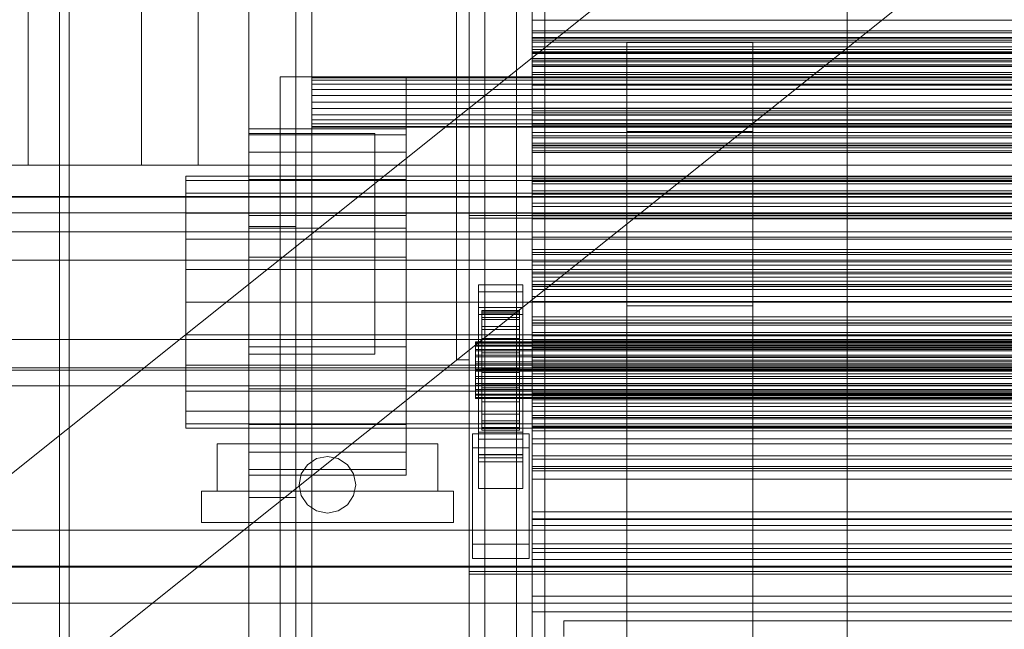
# Model space of a CAD drawing. Header units: millimetres. Extents: x -2233 to 61924, y -68080 to 6847.
# Tile 18 of 256: x -1413 to -1100, y -35087 to -34894. Entities that reach past the tile are written whole.
import ezdxf

# ---------------------------------------------------------------- set-up
doc = ezdxf.new("R2010")
doc.units = ezdxf.units.MM
for name, color, linetype, lineweight in [('COTAS_O', 1, 'Continuous', 0), ('COTAS_P', 1, 'Continuous', 0), ('frontal_briquetadora', 7, 'Continuous', 0), ('frontal_C03', 7, 'Continuous', 0), ('frontal_dosificador', 7, 'Continuous', 0), ('frontal_secador', 7, 'Continuous', 0), ('frontal_tolva', 7, 'Continuous', 0)]:
    doc.layers.add(name, color=color, linetype=linetype, lineweight=lineweight)
doc.dimstyles.new('R19_100', dxfattribs={"dimtxt": 250, "dimasz": 150, "dimexe": 150, "dimexo": 80, "dimgap": 100, "dimtad": 1, "dimtih": 1, "dimtoh": 1, "dimdsep": 46, "dimcen": 0.09, "dimadec": 0, "dimazin": 0, "dimtfac": 1, "dimtdec": 4, "dimtofl": 0, "dimtmove": 0, "dimatfit": 3, "dimfxl": 1, "dimtolj": 1, "dimtzin": 0, "dimarcsym": 0})

# ---------------------------------------------------------------- blocks, each defined once
blk = doc.blocks.new('DIM_R28_48')
at = {"layer": 'COTAS_P'}
for p, q in [((-1750, -34600), (-1600, -34555)), ((2600, -34600), (2450, -34555)), ((-1750, -35500), (-1750, -34600)), ((-1750, -34600), (2600, -34600)), ((-1750, -34600), (-1600, -34645)), ((2600, -34600), (2450, -34645)), ((2600, -35500), (2600, -34600))]:
    blk.add_line(p, q, dxfattribs=at)
blk.add_text('4350 P', height=250, dxfattribs=at).set_placement((425, -34500))
blk = doc.blocks.new('DIM_R28_54')
at = {"layer": 'COTAS_O'}
for p, q in [((-1850, -34900), (-1850, -35600)), ((-150, -34900), (-150, -35600)), ((-1850, -35600), (-1700, -35555)), ((-150, -35600), (-300, -35555)), ((-150, -35600), (-1850, -35600)), ((-1850, -35600), (-1700, -35645)), ((-150, -35600), (-300, -35645))]:
    blk.add_line(p, q, dxfattribs=at)
blk.add_text('1700 O', height=250, rotation=180, dxfattribs=at).set_placement((-1000, -35700))
blk = doc.blocks.new('DIM_R28_57')
at = {"layer": 'COTAS_O'}
for p, q in [((-1480, -33670), (-780, -33670)), ((-780, -33670), (-825, -33820)), ((-780, -36000), (-780, -33670)), ((-780, -33670), (-735, -33820)), ((-780, -36000), (-825, -35850)), ((-780, -36000), (-735, -35850)), ((-1480, -36000), (-780, -36000))]:
    blk.add_line(p, q, dxfattribs=at)
blk.add_text('2330 O', height=250, rotation=90, dxfattribs=at).set_placement((-880, -34835))
blk = doc.blocks.new('DIM_R28_58')
at = {"layer": 'COTAS_O'}
for p, q in [((-1480, -35300), (-1330, -35255)), ((490, -35300), (340, -35255)), ((-1480, -36000), (-1480, -35300)), ((-1480, -35300), (490, -35300)), ((-1480, -35300), (-1330, -35345)), ((490, -35300), (340, -35345)), ((490, -36000), (490, -35300))]:
    blk.add_line(p, q, dxfattribs=at)
blk.add_text('1970 O', height=250, dxfattribs=at).set_placement((-495, -35200))
blk = doc.blocks.new('DIM_R28_59')
at = {"layer": 'COTAS_O'}
for p, q in [((-1400, -33000), (-700, -33000)), ((-700, -33000), (-745, -33150)), ((-700, -36000), (-700, -33000)), ((-700, -33000), (-655, -33150)), ((-700, -36000), (-745, -35850)), ((-700, -36000), (-655, -35850)), ((-1400, -36000), (-700, -36000))]:
    blk.add_line(p, q, dxfattribs=at)
blk.add_text('3000 O', height=250, rotation=90, dxfattribs=at).set_placement((-800, -34500))
blk = doc.blocks.new('DIM_R28_60')
at = {"layer": 'COTAS_O'}
for p, q in [((-1400, -35300), (-1250, -35255)), ((1400, -35300), (1250, -35255)), ((-1400, -36000), (-1400, -35300)), ((-1400, -35300), (1400, -35300)), ((-1400, -35300), (-1250, -35345)), ((1400, -35300), (1250, -35345)), ((1400, -36000), (1400, -35300))]:
    blk.add_line(p, q, dxfattribs=at)
blk.add_text('2800 O', height=250, dxfattribs=at).set_placement((0, -35200))

msp = doc.modelspace()

# ---------------------------------------------------------------- linework, layer by layer
at = {"layer": 'frontal_briquetadora'}
for p, q in [((-1374, -34736), (-1374, -34940)), ((-1356, -34736), (-1356, -34940)), ((-1410, -34940), (-1410, -34760)), ((-1400, -34940), (-1400, -34760)), ((-1480, -34940), (-500, -34940)), ((-1410, -34940), (-1400, -34940)), ((-1356, -34940), (-1374, -34940)), ((-1330, -34940), (-500, -34940)), ((-1330, -34950), (-1330, -34940)), ((-1480, -34950), (-1330, -34950)), ((-1330, -35980), (-1330, -34950)), ((-1330, -34950), (340, -34950)), ((-1330, -34950), (-320, -34950))]:
    msp.add_line(p, q, dxfattribs=at)
at = {"layer": 'frontal_C03'}
for p, q in [((-1274, -32441.623), (-1274, -35001.792)), ((-1270, -35001.792), (-1270, -32441.623)), ((-1274, -35001.792), (-1274, -34875.113)), ((-1270, -34875.113), (-1270, -35001.792)), ((-1250, -34900.983), (-1250, -34899.448)), ((-1250, -34899.448), (-1250, -34900.33)), ((1250, -34899.448), (-1250, -34899.448)), ((-1250, -34900.33), (-1250, -34903.291)), ((1250, -34900.33), (-1250, -34900.33)), ((-1250, -34904.348), (-1250, -34900.983)), ((1250, -34900.983), (-1250, -34900.983)), ((-1250, -34903.291), (-1250, -34907.2)), ((1250, -34903.291), (-1250, -34903.291)), ((-1250, -34908.257), (-1250, -34904.348)), ((-1250, -34904.348), (1250, -34904.348)), ((-1250, -34907.2), (-1250, -34910.565)), ((1250, -34907.2), (-1250, -34907.2)), ((-1250, -34911.218), (-1250, -34908.257)), ((1250, -34908.257), (-1250, -34908.257)), ((-1250, -34910.565), (-1250, -34912.1)), ((1250, -34910.565), (-1250, -34910.565)), ((-1250, -34912.1), (-1250, -34911.218)), ((1250, -34911.218), (-1250, -34911.218)), ((1250, -34912.1), (-1250, -34912.1)), ((-1250, -34923.441), (-1250, -34921.906)), ((-1250, -34921.906), (-1250, -34922.787)), ((1250, -34921.906), (-1250, -34921.906)), ((-1250, -34922.787), (-1250, -34925.748)), ((1250, -34922.787), (-1250, -34922.787)), ((-1250, -34926.806), (-1250, -34923.441)), ((1250, -34923.441), (-1250, -34923.441)), ((-1250, -34925.748), (-1250, -34929.658)), ((1250, -34925.748), (-1250, -34925.748)), ((-1250, -34930.715), (-1250, -34926.806)), ((-1250, -34926.806), (1250, -34926.806)), ((-1250, -34929.658), (-1250, -34933.022)), ((1250, -34929.658), (-1250, -34929.658)), ((-1250, -34933.676), (-1250, -34930.715)), ((1250, -34930.715), (-1250, -34930.715)), ((-1250, -34933.022), (-1250, -34934.557)), ((1250, -34933.022), (-1250, -34933.022)), ((-1250, -34934.557), (-1250, -34933.676)), ((1250, -34933.676), (-1250, -34933.676)), ((1250, -34934.557), (-1250, -34934.557)), ((-1250, -34945.898), (-1250, -34944.364)), ((-1250, -34944.364), (-1250, -34945.245)), ((1250, -34944.364), (-1250, -34944.364)), ((-1250, -34945.245), (-1250, -34948.206)), ((1250, -34945.245), (-1250, -34945.245)), ((-1250, -34949.263), (-1250, -34945.898)), ((1250, -34945.898), (-1250, -34945.898)), ((1530, -34950.129), (-1530, -34950.129)), ((-1250, -34948.206), (-1250, -34952.115)), ((1250, -34948.206), (-1250, -34948.206)), ((-1250, -34953.173), (-1250, -34949.263)), ((-1250, -34949.263), (1250, -34949.263)), ((-1250, -34952.115), (-1250, -34955.48)), ((1250, -34952.115), (-1250, -34952.115)), ((-1250, -34956.134), (-1250, -34953.173)), ((1250, -34953.173), (-1250, -34953.173)), ((1530, -34955.129), (-1530, -34955.129)), ((1270, -34955.96), (-1270, -34955.96)), ((-1270, -34955.96), (-1270, -35068.997)), ((-1270, -34956.859), (-1270, -34955.96)), ((-1250, -34955.48), (-1250, -34957.015)), ((1250, -34955.48), (-1250, -34955.48)), ((-1250, -34957.015), (-1250, -34956.134)), ((1250, -34956.134), (-1250, -34956.134)), ((-1270, -34956.859), (1270, -34956.859)), ((-1270, -35069.896), (-1270, -34956.859)), ((1250, -34957.015), (-1250, -34957.015)), ((-1500, -34961.228), (1500, -34961.228)), ((-1250, -34968.356), (-1250, -34966.821)), ((-1250, -34966.821), (-1250, -34967.703)), ((1250, -34966.821), (-1250, -34966.821)), ((-1250, -34967.703), (-1250, -34970.664)), ((1250, -34967.703), (-1250, -34967.703)), ((-1250, -34971.721), (-1250, -34968.356)), ((1250, -34968.356), (-1250, -34968.356)), ((1500, -34970.211), (-1500, -34970.211)), ((-1250, -34970.664), (-1250, -34974.573)), ((1250, -34970.664), (-1250, -34970.664)), ((-1250, -34975.63), (-1250, -34971.721)), ((-1250, -34971.721), (1250, -34971.721)), ((-1250, -34973.953), (-1250, -34973.155)), ((-1250, -34973.155), (-1250, -34974.537)), ((-1250, -34973.155), (1250, -34973.155)), ((-1250, -34976.875), (-1250, -34973.953)), ((-1250, -34973.953), (1250, -34973.953)), ((-1250, -34974.537), (-1250, -34978.004)), ((-1250, -34974.537), (1250, -34974.537)), ((-1250, -34974.573), (-1250, -34977.938)), ((1250, -34974.573), (-1250, -34974.573)), ((-1267, -34980.252), (-1267, -34978.007)), ((-1267, -34978.007), (-1253, -34978.007)), ((-1267, -35024.781), (-1267, -34978.007)), ((-1253, -34978.007), (-1253, -34980.252)), ((-1253, -34978.007), (-1253, -35024.781)), ((-1250, -34978.591), (-1250, -34975.63)), ((1250, -34975.63), (-1250, -34975.63)), ((-1250, -34981.724), (-1250, -34976.875)), ((-1250, -34976.875), (1250, -34976.875)), ((-1250, -34977.938), (-1250, -34979.473)), ((1250, -34977.938), (-1250, -34977.938)), ((-1250, -34978.004), (-1250, -34983.32)), ((-1250, -34978.004), (1250, -34978.004)), ((-1253, -34980.252), (-1267, -34980.252)), ((-1267, -34980.252), (-1267, -35027.026)), ((-1253, -35027.026), (-1253, -34980.252)), ((-1250, -34979.473), (-1250, -34978.591)), ((1250, -34978.591), (-1250, -34978.591)), ((1250, -34979.473), (-1250, -34979.473)), ((-1250, -34988.167), (-1250, -34981.724)), ((-1250, -34981.724), (1250, -34981.724)), ((-1250, -34983.32), (-1250, -34990.123)), ((-1250, -34983.32), (1250, -34983.32)), ((-1267, -34987.439), (-1267, -34985.193)), ((-1267, -34985.193), (-1253, -34985.193)), ((-1267, -35031.967), (-1267, -34985.193)), ((-1253, -34987.439), (-1267, -34987.439)), ((-1267, -34987.439), (-1267, -35034.213)), ((-1266, -34996.141), (-1266, -34986.147)), ((-1266, -34986.147), (-1266, -34986.968)), ((-1266, -34986.147), (-1254, -34986.147)), ((-1266, -34986.621), (-1266, -34986.147)), ((-1266, -34996.365), (-1266, -34986.621)), ((-1266, -34986.621), (-1254, -34986.621)), ((-1266, -34988.356), (-1266, -34986.621)), ((-1266, -34996.53), (-1266, -34986.968)), ((-1266, -34986.968), (-1266, -34989.026)), ((-1266, -34986.968), (-1254, -34986.968)), ((-1254, -34986.968), (-1254, -34986.147)), ((-1254, -34986.147), (-1254, -34996.141)), ((-1254, -34986.147), (-1254, -34986.621)), ((-1254, -34986.621), (-1254, -34996.365)), ((-1254, -34986.621), (-1254, -34988.356)), ((-1254, -34989.026), (-1254, -34986.968)), ((-1254, -34986.968), (-1254, -34996.53)), ((-1253, -34985.193), (-1253, -34987.439)), ((-1253, -34985.193), (-1253, -35031.967)), ((-1253, -35034.213), (-1253, -34987.439)), ((-1266, -34997.187), (-1266, -34988.356)), ((-1266, -34988.356), (-1254, -34988.356)), ((-1266, -34991.235), (-1266, -34988.356)), ((-1266, -34997.505), (-1266, -34989.026)), ((-1266, -34989.026), (-1266, -34992.183)), ((-1266, -34989.026), (-1254, -34989.026)), ((-1254, -34988.356), (-1254, -34997.187)), ((-1254, -34988.356), (-1254, -34991.235)), ((-1254, -34992.183), (-1254, -34989.026)), ((-1254, -34989.026), (-1254, -34997.505)), ((-1250, -34995.768), (-1250, -34988.167)), ((-1250, -34988.167), (1250, -34988.167)), ((-1250, -34990.814), (-1250, -34989.279)), ((-1250, -34989.279), (-1250, -34990.16)), ((1250, -34989.279), (-1250, -34989.279)), ((-1250, -34990.123), (-1250, -34997.949)), ((-1250, -34990.123), (1250, -34990.123)), ((-1250, -34990.16), (-1250, -34993.121)), ((1250, -34990.16), (-1250, -34990.16)), ((-1250, -34994.178), (-1250, -34990.814)), ((1250, -34990.814), (-1250, -34990.814)), ((-1266, -34998.551), (-1266, -34991.235)), ((-1266, -34991.235), (-1254, -34991.235)), ((-1266, -34995.061), (-1266, -34991.235)), ((-1266, -34999), (-1266, -34992.183)), ((-1266, -34992.183), (-1266, -34996.222)), ((-1266, -34992.183), (-1254, -34992.183)), ((-1254, -34991.235), (-1254, -34998.551)), ((-1254, -34991.235), (-1254, -34995.061)), ((-1254, -34996.222), (-1254, -34992.183)), ((-1254, -34992.183), (-1254, -34999)), ((-1250, -34993.121), (-1250, -34997.031)), ((1250, -34993.121), (-1250, -34993.121)), ((1500, -34995.334), (-1500, -34995.334)), ((-1268, -34996.365), (-1268, -34996.141)), ((-1268, -34996.141), (-1268, -34996.53)), ((-1268, -34996.141), (1268, -34996.141)), ((-1268, -34997.187), (-1268, -34996.365)), ((-1268, -34996.365), (1268, -34996.365)), ((-1268, -34996.53), (-1268, -34997.505)), ((-1268, -34996.53), (1268, -34996.53)), ((-1266, -35000.363), (-1266, -34995.061)), ((-1266, -34995.061), (-1254, -34995.061)), ((-1266, -34999.573), (-1266, -34995.061)), ((-1266, -34996.53), (-1266, -34996.141)), ((-1254, -34996.141), (-1266, -34996.141)), ((-1266, -34996.141), (-1266, -34996.365)), ((-1266, -35000.913), (-1266, -34996.222)), ((-1266, -34996.222), (-1266, -35000.868)), ((-1266, -34996.222), (-1254, -34996.222)), ((-1254, -34996.365), (-1266, -34996.365)), ((-1266, -34996.365), (-1266, -34997.187)), ((-1266, -34997.505), (-1266, -34996.53)), ((-1254, -34996.53), (-1266, -34996.53)), ((-1254, -34995.061), (-1254, -35000.363)), ((-1254, -34995.061), (-1254, -34999.573)), ((-1254, -34996.141), (-1254, -34996.53)), ((-1254, -34996.365), (-1254, -34996.141)), ((-1254, -35000.868), (-1254, -34996.222)), ((-1254, -34996.222), (-1254, -35000.913)), ((-1254, -34997.187), (-1254, -34996.365)), ((-1254, -34996.53), (-1254, -34997.505)), ((-1250, -34998.088), (-1250, -34994.178)), ((-1250, -34994.178), (1250, -34994.178)), ((-1250, -35004.006), (-1250, -34995.768)), ((-1250, -34995.768), (1250, -34995.768)), ((-1250, -34997.031), (-1250, -35000.395)), ((1250, -34997.031), (-1250, -34997.031)), ((-1268, -34998.551), (-1268, -34997.187)), ((-1268, -34997.187), (1268, -34997.187)), ((-1268, -34997.505), (-1268, -34999)), ((-1268, -34997.505), (1268, -34997.505)), ((-1268, -35000.363), (-1268, -34998.551)), ((-1268, -34998.551), (1268, -34998.551)), ((-1268, -34999), (-1268, -35000.913)), ((-1268, -34999), (1268, -34999)), ((-1254, -34997.187), (-1266, -34997.187)), ((-1266, -34997.187), (-1266, -34998.551)), ((-1266, -34999), (-1266, -34997.505)), ((-1254, -34997.505), (-1266, -34997.505)), ((-1254, -34998.551), (-1266, -34998.551)), ((-1266, -34998.551), (-1266, -35000.363)), ((-1266, -35000.913), (-1266, -34999)), ((-1254, -34999), (-1266, -34999)), ((-1266, -35002.501), (-1266, -34999.573)), ((-1266, -34999.573), (-1254, -34999.573)), ((-1266, -35004.465), (-1266, -34999.573)), ((-1254, -34998.551), (-1254, -34997.187)), ((-1254, -34997.505), (-1254, -34999)), ((-1254, -35000.363), (-1254, -34998.551)), ((-1254, -34999), (-1254, -35000.913)), ((-1254, -34999.573), (-1254, -35002.501)), ((-1254, -34999.573), (-1254, -35004.465)), ((-1250, -34997.949), (-1250, -35006.264)), ((1250, -34997.949), (-1250, -34997.949)), ((-1250, -35001.049), (-1250, -34998.088)), ((1250, -34998.088), (-1250, -34998.088)), ((-1270, -35001.792), (-1274, -35001.792)), ((-1268, -35002.501), (-1268, -35000.363)), ((-1268, -35000.363), (1268, -35000.363)), ((-1268, -35000.913), (-1268, -35003.114)), ((-1268, -35000.913), (1268, -35000.913)), ((-1268, -35004.818), (-1268, -35002.501)), ((-1268, -35002.501), (1268, -35002.501)), ((-1268, -35003.114), (-1268, -35005.453)), ((1268, -35003.114), (-1268, -35003.114)), ((-1254, -35000.363), (-1266, -35000.363)), ((-1266, -35000.363), (-1266, -35002.501)), ((-1266, -35000.868), (-1266, -35003.114)), ((-1254, -35000.868), (-1266, -35000.868)), ((-1266, -35000.868), (-1266, -35005.806)), ((-1266, -35003.114), (-1266, -35000.913)), ((-1254, -35000.913), (-1266, -35000.913)), ((-1254, -35002.501), (-1266, -35002.501)), ((-1266, -35002.501), (-1266, -35004.818)), ((-1266, -35003.114), (-1254, -35003.114)), ((-1266, -35005.453), (-1266, -35003.114)), ((-1254, -35002.501), (-1254, -35000.363)), ((-1254, -35003.114), (-1254, -35000.868)), ((-1254, -35005.806), (-1254, -35000.868)), ((-1254, -35000.913), (-1254, -35003.114)), ((-1254, -35004.818), (-1254, -35002.501)), ((-1254, -35003.114), (-1254, -35005.453)), ((-1250, -35000.395), (-1250, -35001.93)), ((1250, -35000.395), (-1250, -35000.395)), ((-1250, -35001.93), (-1250, -35001.049)), ((1250, -35001.049), (-1250, -35001.049)), ((1250, -35001.93), (-1250, -35001.93)), ((1530, -35005.129), (-1530, -35005.129)), ((-1500, -35004.317), (1500, -35004.317)), ((-1268, -35007.156), (-1268, -35004.818)), ((-1268, -35004.818), (1268, -35004.818)), ((-1268, -35005.453), (-1268, -35007.77)), ((-1268, -35005.453), (1268, -35005.453)), ((-1266, -35004.818), (-1266, -35004.465)), ((-1266, -35004.465), (-1254, -35004.465)), ((-1266, -35009.402), (-1266, -35004.465)), ((-1254, -35004.818), (-1266, -35004.818)), ((-1266, -35004.818), (-1266, -35007.156)), ((-1266, -35007.77), (-1266, -35005.453)), ((-1266, -35005.453), (-1266, -35005.806)), ((-1254, -35005.453), (-1266, -35005.453)), ((-1266, -35005.806), (-1266, -35010.697)), ((-1266, -35005.806), (-1254, -35005.806)), ((-1254, -35004.465), (-1254, -35004.818)), ((-1254, -35004.465), (-1254, -35009.402)), ((-1254, -35007.156), (-1254, -35004.818)), ((-1254, -35005.806), (-1254, -35005.453)), ((-1254, -35005.453), (-1254, -35007.77)), ((-1254, -35010.697), (-1254, -35005.806)), ((-1250, -35012.322), (-1250, -35004.006)), ((-1250, -35004.006), (1250, -35004.006)), ((-1250, -35006.264), (-1250, -35014.503)), ((-1250, -35006.264), (1250, -35006.264)), ((-1268, -35009.357), (-1268, -35007.156)), ((-1268, -35007.156), (1268, -35007.156)), ((-1268, -35007.77), (-1268, -35009.907)), ((-1268, -35007.77), (1268, -35007.77)), ((-1268, -35011.271), (-1268, -35009.357)), ((-1268, -35009.357), (1268, -35009.357)), ((-1266, -35007.156), (-1266, -35009.402)), ((-1254, -35007.156), (-1266, -35007.156)), ((-1266, -35007.156), (-1266, -35009.357)), ((-1266, -35009.907), (-1266, -35007.77)), ((-1266, -35007.77), (-1266, -35010.697)), ((-1254, -35007.77), (-1266, -35007.77)), ((-1266, -35009.357), (-1266, -35014.049)), ((-1254, -35009.357), (-1266, -35009.357)), ((-1266, -35009.357), (-1266, -35011.271)), ((-1266, -35009.402), (-1254, -35009.402)), ((-1266, -35014.049), (-1266, -35009.402)), ((-1254, -35009.402), (-1254, -35007.156)), ((-1254, -35009.357), (-1254, -35007.156)), ((-1254, -35010.697), (-1254, -35007.77)), ((-1254, -35007.77), (-1254, -35009.907)), ((-1254, -35014.049), (-1254, -35009.357)), ((-1254, -35011.271), (-1254, -35009.357)), ((-1254, -35009.402), (-1254, -35014.049)), ((1530, -35010.129), (-1530, -35010.129)), ((-1268, -35009.907), (-1268, -35011.72)), ((-1268, -35009.907), (1268, -35009.907)), ((-1268, -35012.766), (-1268, -35011.271)), ((-1268, -35011.271), (1268, -35011.271)), ((-1268, -35011.72), (-1268, -35013.083)), ((-1268, -35011.72), (1268, -35011.72)), ((-1268, -35013.741), (-1268, -35012.766)), ((-1268, -35012.766), (1268, -35012.766)), ((-1266, -35011.72), (-1266, -35009.907)), ((-1266, -35009.907), (-1266, -35015.21)), ((-1254, -35009.907), (-1266, -35009.907)), ((-1266, -35010.697), (-1266, -35015.21)), ((-1266, -35010.697), (-1254, -35010.697)), ((-1266, -35011.271), (-1266, -35018.088)), ((-1254, -35011.271), (-1266, -35011.271)), ((-1266, -35011.271), (-1266, -35012.766)), ((-1266, -35013.083), (-1266, -35011.72)), ((-1266, -35011.72), (-1266, -35019.036)), ((-1254, -35011.72), (-1266, -35011.72)), ((-1266, -35012.766), (-1266, -35021.244)), ((-1254, -35012.766), (-1266, -35012.766)), ((-1266, -35012.766), (-1266, -35013.741)), ((-1254, -35015.21), (-1254, -35009.907)), ((-1254, -35009.907), (-1254, -35011.72)), ((-1254, -35015.21), (-1254, -35010.697)), ((-1254, -35018.088), (-1254, -35011.271)), ((-1254, -35012.766), (-1254, -35011.271)), ((-1254, -35019.036), (-1254, -35011.72)), ((-1254, -35011.72), (-1254, -35013.083)), ((-1254, -35021.244), (-1254, -35012.766)), ((-1254, -35013.741), (-1254, -35012.766)), ((-1250, -35013.271), (-1250, -35011.737)), ((-1250, -35011.737), (-1250, -35012.618)), ((1250, -35011.737), (-1250, -35011.737)), ((-1250, -35020.147), (-1250, -35012.322)), ((-1250, -35012.322), (1250, -35012.322)), ((-1250, -35012.618), (-1250, -35015.579)), ((1250, -35012.618), (-1250, -35012.618)), ((-1268, -35013.083), (-1268, -35013.905)), ((-1268, -35013.083), (1268, -35013.083)), ((-1268, -35014.13), (-1268, -35013.741)), ((-1268, -35013.741), (1268, -35013.741)), ((-1268, -35013.905), (-1268, -35014.13)), ((-1268, -35013.905), (1268, -35013.905)), ((-1268, -35014.13), (1268, -35014.13)), ((-1266, -35013.905), (-1266, -35013.083)), ((-1266, -35013.083), (-1266, -35021.915)), ((-1254, -35013.083), (-1266, -35013.083)), ((-1266, -35013.741), (-1266, -35023.303)), ((-1254, -35013.741), (-1266, -35013.741)), ((-1266, -35013.741), (-1266, -35014.13)), ((-1266, -35014.13), (-1266, -35013.905)), ((-1266, -35013.905), (-1266, -35023.65)), ((-1254, -35013.905), (-1266, -35013.905)), ((-1266, -35014.049), (-1254, -35014.049)), ((-1266, -35018.088), (-1266, -35014.049)), ((-1266, -35014.13), (-1266, -35024.123)), ((-1254, -35014.13), (-1266, -35014.13)), ((-1266, -35015.21), (-1266, -35019.036)), ((-1266, -35015.21), (-1254, -35015.21)), ((-1254, -35021.915), (-1254, -35013.083)), ((-1254, -35013.083), (-1254, -35013.905)), ((-1254, -35023.303), (-1254, -35013.741)), ((-1254, -35014.13), (-1254, -35013.741)), ((-1254, -35023.65), (-1254, -35013.905)), ((-1254, -35013.905), (-1254, -35014.13)), ((-1254, -35014.049), (-1254, -35018.088)), ((-1254, -35024.123), (-1254, -35014.13)), ((-1254, -35019.036), (-1254, -35015.21)), ((-1250, -35016.636), (-1250, -35013.271)), ((1250, -35013.271), (-1250, -35013.271)), ((-1250, -35014.503), (-1250, -35022.103)), ((-1250, -35014.503), (1250, -35014.503)), ((-1250, -35015.579), (-1250, -35019.488)), ((1250, -35015.579), (-1250, -35015.579)), ((-1266, -35018.088), (-1254, -35018.088)), ((-1266, -35021.244), (-1266, -35018.088)), ((-1254, -35018.088), (-1254, -35021.244)), ((-1250, -35020.546), (-1250, -35016.636)), ((-1250, -35016.636), (1250, -35016.636)), ((-1267, -35032.938), (-1267, -35022.158)), ((-1267, -35022.158), (-1253, -35022.158)), ((-1267, -35031.902), (-1267, -35022.158)), ((-1266, -35019.036), (-1266, -35021.915)), ((-1266, -35019.036), (-1254, -35019.036)), ((-1266, -35021.244), (-1254, -35021.244)), ((-1266, -35023.303), (-1266, -35021.244)), ((-1266, -35021.915), (-1266, -35023.65)), ((-1266, -35021.915), (-1254, -35021.915)), ((-1254, -35021.915), (-1254, -35019.036)), ((-1254, -35021.244), (-1254, -35023.303)), ((-1254, -35023.65), (-1254, -35021.915)), ((-1253, -35022.158), (-1253, -35032.938)), ((-1253, -35022.158), (-1253, -35031.902)), ((-1250, -35019.488), (-1250, -35022.853)), ((1250, -35019.488), (-1250, -35019.488)), ((-1250, -35026.95), (-1250, -35020.147)), ((-1250, -35020.147), (1250, -35020.147)), ((-1250, -35023.506), (-1250, -35020.546)), ((1250, -35020.546), (-1250, -35020.546)), ((-1250, -35022.103), (-1250, -35028.547)), ((-1250, -35022.103), (1250, -35022.103)), ((-1253, -35024.781), (-1267, -35024.781)), ((-1267, -35024.781), (-1267, -35027.026)), ((-1266, -35023.303), (-1254, -35023.303)), ((-1266, -35024.123), (-1266, -35023.303)), ((-1266, -35023.65), (-1266, -35024.123)), ((-1266, -35023.65), (-1254, -35023.65)), ((-1266, -35024.123), (-1254, -35024.123)), ((-1254, -35023.303), (-1254, -35024.123)), ((-1254, -35024.123), (-1254, -35023.65)), ((-1253, -35027.026), (-1253, -35024.781)), ((-1250, -35022.853), (-1250, -35024.388)), ((1250, -35022.853), (-1250, -35022.853)), ((-1250, -35024.388), (-1250, -35023.506)), ((1250, -35023.506), (-1250, -35023.506)), ((1250, -35024.388), (-1250, -35024.388)), ((-1269, -35029.794), (-1269, -35025.302)), ((-1269, -35025.302), (-1251, -35025.302)), ((-1269, -35060.382), (-1269, -35025.302)), ((-1267, -35027.026), (-1253, -35027.026)), ((-1251, -35025.302), (-1251, -35029.794)), ((-1251, -35025.302), (-1251, -35060.382)), ((-1250, -35032.266), (-1250, -35026.95)), ((-1250, -35026.95), (1250, -35026.95)), ((-1251, -35029.794), (-1269, -35029.794)), ((-1269, -35064.874), (-1269, -35029.794)), ((-1251, -35064.874), (-1251, -35029.794)), ((-1250, -35028.547), (-1250, -35033.395)), ((-1250, -35028.547), (1250, -35028.547)), ((-1253, -35031.902), (-1267, -35031.902)), ((-1267, -35031.902), (-1267, -35042.682)), ((-1253, -35031.967), (-1267, -35031.967)), ((-1267, -35031.967), (-1267, -35034.213)), ((-1253, -35032.938), (-1267, -35032.938)), ((-1267, -35032.938), (-1267, -35042.682)), ((-1267, -35034.213), (-1253, -35034.213)), ((-1253, -35042.682), (-1253, -35031.902)), ((-1253, -35034.213), (-1253, -35031.967)), ((-1253, -35042.682), (-1253, -35032.938)), ((-1250, -35035.733), (-1250, -35032.266)), ((-1250, -35032.266), (1250, -35032.266)), ((-1250, -35033.395), (-1250, -35036.318)), ((-1250, -35033.395), (1250, -35033.395)), ((-1250, -35037.115), (-1250, -35035.733)), ((-1250, -35035.733), (1250, -35035.733)), ((-1250, -35036.318), (-1250, -35037.115)), ((-1250, -35036.318), (1250, -35036.318)), ((-1250, -35037.115), (1250, -35037.115)), ((-1267, -35042.682), (-1253, -35042.682)), ((-1250, -35054.381), (-1250, -35050.062)), ((-1250, -35050.062), (-1250, -35052.554)), ((1250, -35050.062), (-1250, -35050.062)), ((-1250, -35052.554), (-1250, -35061.687)), ((1250, -35052.554), (-1250, -35052.554)), ((-1500, -35055.95), (1500, -35055.95)), ((-1250, -35065.216), (-1250, -35054.381)), ((1250, -35054.381), (-1250, -35054.381)), ((-1251, -35060.382), (-1269, -35060.382)), ((-1269, -35060.382), (-1269, -35064.874)), ((-1251, -35064.874), (-1251, -35060.382)), ((-1250, -35061.687), (-1250, -35076.838)), ((1250, -35061.687), (-1250, -35061.687)), ((-1269, -35064.874), (-1251, -35064.874)), ((-1250, -35081.828), (-1250, -35065.216)), ((1250, -35065.216), (-1250, -35065.216)), ((1500, -35067.358), (-1500, -35067.358)), ((1500, -35067.643), (-1500, -35067.643)), ((-1270, -35068.997), (1270, -35068.997)), ((-1270, -35068.997), (-1270, -35069.896)), ((1270, -35069.896), (-1270, -35069.896)), ((-1250, -35076.838), (-1250, -35096.975)), ((1250, -35076.838), (-1250, -35076.838)), ((-1500, -35079.051), (1500, -35079.051)), ((-1250, -35103.087), (-1250, -35081.828)), ((1250, -35081.828), (-1250, -35081.828))]:
    msp.add_line(p, q, dxfattribs=at)
at = {"layer": 'frontal_dosificador'}
for p, q in [((-1250, -35988), (-1250, -33900)), ((-1150, -35988), (-1150, -33900))]:
    msp.add_line(p, q, dxfattribs=at)
at = {"layer": 'frontal_secador'}
for p, q in [((-1400, -36000), (-1400, -33000)), ((-1340, -36000), (-1340, -33000)), ((-1400, -36000), (-1400, -33075)), ((-1400, -35590), (-1400, -33075)), ((-1400, -35940), (-1400, -33075)), ((-1397, -35940), (-1397, -33075)), ((-1325, -36000), (-1325, -33075)), ((-1325, -35590), (-1325, -33075)), ((-1325, -35980), (-1325, -33075)), ((-1320, -35980), (-1320, -33075)), ((-1270, -35980), (-1270, -33075)), ((-1265, -35980), (-1265, -33075)), ((-1400, -36000), (-1400, -33250)), ((-1325, -35200), (-1325, -34550)), ((-1320, -35200), (-1320, -34550)), ((-1255, -35200), (-1255, -34550)), ((-1250, -35200), (-1250, -34550)), ((-1400, -35100), (-1400, -34650)), ((-1250, -35100), (-1250, -34650)), ((-1250, -34794), (-1250, -35299)), ((-1250, -34894), (-1250, -34794)), ((-1246, -35299), (-1246, -34794)), ((-1246, -34794), (-1246, -34894)), ((-1250, -34893.65), (-1250, -34897.382)), ((-1250, -34894), (1250, -34894)), ((-1250, -34894), (-1250, -34898)), ((-1250, -34894), (-1250, -35399)), ((-1250, -34894), (-1250, -34902.485)), ((-1246, -34894), (-1250, -34894)), ((-1246, -34894), (-1246, -35399)), ((-1250, -34897.382), (-1250, -34899.689)), ((1250, -34897.382), (-1250, -34897.382)), ((1250, -34898), (-1250, -34898)), ((1250, -34899.689), (-1250, -34899.689)), ((-1250, -34902.485), (-1250, -35403.243)), ((1250, -34902.485), (-1250, -34902.485)), ((-1250, -34902.485), (-1250, -34908.142)), ((-1220, -34901.071), (-1220, -35161.071)), ((-1180, -34901.071), (-1220, -34901.071)), ((-1220, -34901.071), (-1220, -34929.355)), ((-1180, -35161.071), (-1180, -34901.071)), ((-1180, -34929.355), (-1180, -34901.071)), ((-1250, -34906.709), (-1250, -34904)), ((1250, -34904), (-1250, -34904)), ((-1250, -34904.545), (-1250, -34904)), ((-1250, -34906.144), (-1250, -34904.545)), ((1250, -34904.545), (-1250, -34904.545)), ((-1250, -34908.686), (-1250, -34906.144)), ((1250, -34906.144), (-1250, -34906.144)), ((-1250, -34914.651), (-1250, -34906.709)), ((1250, -34906.709), (-1250, -34906.709)), ((-1250, -35406.071), (-1250, -34908.142)), ((-1250, -34908.142), (1250, -34908.142)), ((-1250, -34912), (-1250, -34908.686)), ((1250, -34908.686), (-1250, -34908.686)), ((-1330, -34912), (-1290, -34912)), ((-1330, -34940), (-1330, -34912)), ((-1320, -34912.273), (-1320, -34912)), ((1320, -34912), (-1320, -34912)), ((-1320, -34913.072), (-1320, -34912.273)), ((1320, -34912.273), (-1320, -34912.273)), ((-1290, -34940), (-1290, -34912)), ((-1250, -34915.859), (-1250, -34912)), ((1250, -34912), (-1250, -34912)), ((-1320, -34914.343), (-1320, -34913.072)), ((1320, -34913.072), (-1320, -34913.072)), ((-1320, -34916), (-1320, -34914.343)), ((1320, -34914.343), (-1320, -34914.343)), ((-1250, -34927.285), (-1250, -34914.651)), ((1250, -34914.651), (-1250, -34914.651)), ((-1250, -34920), (-1250, -34915.859)), ((1250, -34915.859), (-1250, -34915.859)), ((-1320, -34917.929), (-1320, -34916)), ((1320, -34916), (-1320, -34916)), ((-1320, -34920), (-1320, -34917.929)), ((1320, -34917.929), (-1320, -34917.929)), ((-1320, -34920), (-1320, -34922.071)), ((-1320, -34920), (1320, -34920)), ((-1320, -34922.071), (-1320, -34924)), ((1320, -34922.071), (-1320, -34922.071)), ((-1250, -34920), (-1250, -34924.141)), ((-1250, -34920), (1250, -34920)), ((-1320, -34924), (-1320, -34925.657)), ((1320, -34924), (-1320, -34924)), ((-1250, -34924.141), (-1250, -34928)), ((1250, -34924.141), (-1250, -34924.141)), ((-1320, -34925.657), (-1320, -34926.928)), ((1320, -34925.657), (-1320, -34925.657)), ((-1320, -34926.928), (-1320, -34927.727)), ((1320, -34926.928), (-1320, -34926.928)), ((-1320, -34927.727), (-1320, -34928)), ((1320, -34927.727), (-1320, -34927.727)), ((1320, -34928), (-1320, -34928)), ((-1250, -34943.75), (-1250, -34927.285)), ((1250, -34927.285), (-1250, -34927.285)), ((-1250, -34928), (-1250, -34931.314)), ((1250, -34928), (-1250, -34928)), ((-1340, -34930.374), (-1340, -34928.5)), ((-1290, -34928.5), (-1340, -34928.5)), ((-1340, -34930), (-1300, -34930)), ((-1340, -34960), (-1340, -34930)), ((-1340, -34935.869), (-1340, -34930.374)), ((-1290, -34930.374), (-1340, -34930.374)), ((-1300, -34960), (-1300, -34930)), ((-1290, -34930.374), (-1290, -34928.5)), ((-1290, -34935.869), (-1290, -34930.374)), ((-1250, -34931.314), (-1250, -34933.856)), ((1250, -34931.314), (-1250, -34931.314)), ((-1220, -35189.355), (-1220, -34929.355)), ((-1220, -34929.355), (-1180, -34929.355)), ((-1180, -34929.355), (-1180, -35189.355)), ((-1250, -34933.856), (-1250, -34935.455)), ((1250, -34933.856), (-1250, -34933.856)), ((-1340, -34944.609), (-1340, -34935.869)), ((-1290, -34935.869), (-1340, -34935.869)), ((-1290, -34944.609), (-1290, -34935.869)), ((-1250, -34935.455), (-1250, -34936)), ((1250, -34935.455), (-1250, -34935.455)), ((1250, -34936), (-1250, -34936)), ((-1330, -34940), (-1290, -34940)), ((-1330, -34960), (-1330, -34940)), ((-1290, -34960), (-1290, -34940)), ((-1360, -34944.863), (-1360, -34943.5)), ((1360, -34943.5), (-1360, -34943.5)), ((-1250, -34962.924), (-1250, -34943.75)), ((1250, -34943.75), (-1250, -34943.75)), ((-1360, -34948.859), (-1360, -34944.863)), ((1360, -34944.863), (-1360, -34944.863)), ((-1340, -34956), (-1340, -34944.609)), ((-1290, -34944.609), (-1340, -34944.609)), ((-1290, -34956), (-1290, -34944.609)), ((-1360, -34955.216), (-1360, -34948.859)), ((1360, -34948.859), (-1360, -34948.859)), ((-1360, -34963.5), (-1360, -34955.216)), ((1360, -34955.216), (-1360, -34955.216)), ((-1340, -34969.265), (-1340, -34956)), ((-1290, -34956), (-1340, -34956)), ((-1290, -34969.265), (-1290, -34956)), ((-1340, -34959.5), (-1325, -34959.5)), ((-1340, -35045.5), (-1340, -34959.5)), ((-1325, -35045.5), (-1325, -34959.5)), ((-1340, -34960), (-1300, -34960)), ((-1340, -35000), (-1340, -34960)), ((-1330, -34960), (-1290, -34960)), ((-1300, -35000), (-1300, -34960)), ((-1360, -34973.147), (-1360, -34963.5)), ((1360, -34963.5), (-1360, -34963.5)), ((-1250, -34983.5), (-1250, -34962.924)), ((1250, -34962.924), (-1250, -34962.924)), ((-1340, -34983.5), (-1340, -34969.265)), ((-1290, -34969.265), (-1340, -34969.265)), ((-1290, -34983.5), (-1290, -34969.265)), ((-1360, -34983.5), (-1360, -34973.147)), ((1360, -34973.147), (-1360, -34973.147)), ((-1360, -34983.5), (-1360, -34993.853)), ((-1360, -34983.5), (1360, -34983.5)), ((-1340, -34983.5), (-1340, -34997.735)), ((-1340, -34983.5), (-1290, -34983.5)), ((-1290, -34997.735), (-1290, -34983.5)), ((-1250, -34983.5), (-1250, -35004.076)), ((-1250, -34983.5), (1250, -34983.5)), ((-1220, -35084.711), (-1220, -34984.711)), ((-1220, -34984.711), (-1180, -34984.711)), ((-1180, -35084.711), (-1180, -34984.711)), ((-1360, -34993.853), (-1360, -35003.5)), ((1360, -34993.853), (-1360, -34993.853)), ((-1340, -34997.735), (-1340, -35011)), ((-1290, -34997.735), (-1340, -34997.735)), ((-1340, -35000), (-1300, -35000)), ((-1290, -34997.735), (-1290, -35011)), ((-1360, -35003.5), (-1360, -35011.784)), ((1360, -35003.5), (-1360, -35003.5)), ((-1250, -35004.076), (-1250, -35023.25)), ((1250, -35004.076), (-1250, -35004.076)), ((-1360, -35011.784), (-1360, -35018.141)), ((1360, -35011.784), (-1360, -35011.784)), ((-1340, -35011), (-1340, -35022.391)), ((-1290, -35011), (-1340, -35011)), ((-1290, -35011), (-1290, -35022.391)), ((-1360, -35018.141), (-1360, -35022.137)), ((1360, -35018.141), (-1360, -35018.141)), ((-1360, -35022.137), (-1360, -35023.5)), ((1360, -35022.137), (-1360, -35022.137)), ((1360, -35023.5), (-1360, -35023.5)), ((-1340, -35022.391), (-1340, -35031.131)), ((-1290, -35022.391), (-1340, -35022.391)), ((-1290, -35022.391), (-1290, -35031.131)), ((-1250, -35023.25), (-1250, -35039.715)), ((1250, -35023.25), (-1250, -35023.25)), ((-1350, -35028.5), (-1280, -35028.5)), ((-1350, -35043.5), (-1350, -35028.5)), ((-1340, -35031.131), (-1340, -35036.626)), ((-1290, -35031.131), (-1340, -35031.131)), ((-1290, -35031.131), (-1290, -35036.626)), ((-1280, -35043.5), (-1280, -35028.5)), ((-1321.364, -35035.136), (-1318.444, -35033.185)), ((-1318.444, -35033.185), (-1315, -35032.5)), ((-1315, -35032.5), (-1311.556, -35033.185)), ((-1311.556, -35033.185), (-1308.636, -35035.136)), ((-1340, -35036.626), (-1340, -35038.5)), ((-1290, -35036.626), (-1340, -35036.626)), ((-1323.315, -35038.056), (-1321.364, -35035.136)), ((-1308.636, -35035.136), (-1306.685, -35038.056)), ((-1290, -35036.626), (-1290, -35038.5)), ((-1290, -35038.5), (-1340, -35038.5)), ((-1324, -35041.5), (-1323.315, -35038.056)), ((-1306.685, -35038.056), (-1306, -35041.5)), ((-1250, -35039.715), (-1250, -35052.349)), ((1250, -35039.715), (-1250, -35039.715)), ((-1355, -35043.5), (-1275, -35043.5)), ((-1355, -35053.5), (-1355, -35043.5)), ((-1350, -35043.5), (-1280, -35043.5)), ((-1323.315, -35044.944), (-1324, -35041.5)), ((-1306, -35041.5), (-1306.685, -35044.944)), ((-1275, -35053.5), (-1275, -35043.5)), ((-1340, -35045.5), (-1325, -35045.5)), ((-1321.364, -35047.864), (-1323.315, -35044.944)), ((-1306.685, -35044.944), (-1308.636, -35047.864)), ((-1318.444, -35049.815), (-1321.364, -35047.864)), ((-1315, -35050.5), (-1318.444, -35049.815)), ((-1311.556, -35049.815), (-1315, -35050.5)), ((-1308.636, -35047.864), (-1311.556, -35049.815)), ((-1250, -35052.349), (-1250, -35060.291)), ((1250, -35052.349), (-1250, -35052.349)), ((-1355, -35053.5), (-1275, -35053.5)), ((-1250, -35060.291), (-1250, -35063)), ((1250, -35060.291), (-1250, -35060.291)), ((1250, -35063), (-1250, -35063)), ((-1240, -35084.711), (1240, -35084.711)), ((-1240, -35089.711), (-1240, -35084.711)), ((-1220, -35084.711), (-1180, -35084.711))]:
    msp.add_line(p, q, dxfattribs=at)
at = {"layer": 'frontal_tolva'}
for p, q in [((-1763.733, -35316.567), (-716.733, -34479.567)), ((-1726.267, -35363.433), (-679.267, -34526.433))]:
    msp.add_line(p, q, dxfattribs=at)

# ---------------------------------------------------------------- dimensions: what is measured, and where the dimension line sits
at = {"layer": 'COTAS_O'}
for p1, p2, distance, picture, middle in [((-1400, -36000), (-1400, -33000), -700, 'DIM_R28_59', (-700, -34500)), ((-1480, -36000), (-1480, -33670), -700, 'DIM_R28_57', (-780, -34835)), ((-150, -34900), (-1850, -34900), 700, 'DIM_R28_54', (-1000, -35600)), ((-1480, -36000), (490, -36000), 700, 'DIM_R28_58', (-495, -35300)), ((-1400, -36000), (1400, -36000), 700, 'DIM_R28_60', (0, -35300))]:
    dim = msp.add_aligned_dim(p1=p1, p2=p2, distance=distance, text='<> O', dimstyle='R19_100', dxfattribs=at)
    dim.commit()
    dim.dimension.update_dxf_attribs({"geometry": picture, "text_midpoint": middle})
at = {"layer": 'COTAS_P'}
dim = msp.add_aligned_dim(p1=(-1750, -35500), p2=(2600, -35500), distance=900, text='<> P', dimstyle='R19_100', dxfattribs=at)
dim.commit()
dim.dimension.update_dxf_attribs({"geometry": 'DIM_R28_48', "text_midpoint": (425, -34600)})

doc.saveas('drawing.dxf')
